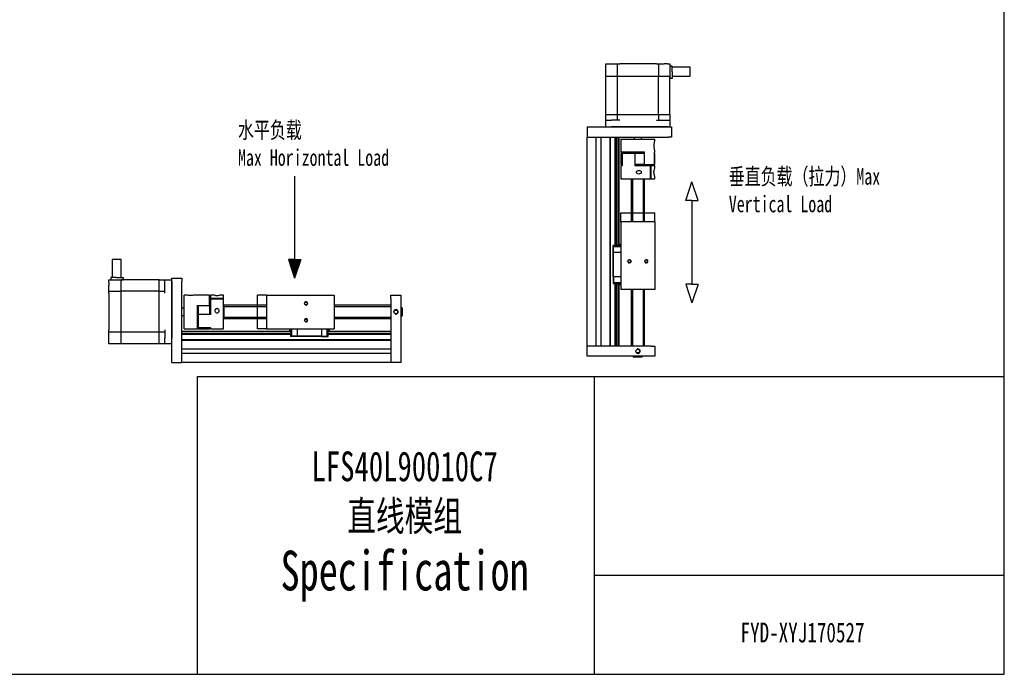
# Model space of a CAD drawing. Header units: millimetres. Extents: x 1373 to 1670, y -165 to 45.
# Tile 4 of 5: x 1521 to 1670, y -165 to -66. Entities that reach past the tile are written whole.
import ezdxf

# ---------------------------------------------------------------- set-up
doc = ezdxf.new("R2010")
doc.units = ezdxf.units.MM
for name, color, linetype in [('$DDT_AUDIT_GENERATED_(109)', 7, 'Continuous'), ('$DDT_AUDIT_GENERATED_(32)', 7, 'Continuous'), ('$DDT_AUDIT_GENERATED_(3B)', 7, 'Continuous'), ('$DDT_AUDIT_GENERATED_(41)', 7, 'Continuous'), ('$DDT_AUDIT_GENERATED_(8C)', 7, 'Continuous'), ('$DDT_AUDIT_GENERATED_(A3)', 7, 'Continuous'), ('$DDT_AUDIT_GENERATED_(DD)', 7, 'Continuous'), ('MGN12C', 7, 'Continuous'), ('MGN12滑块', 7, 'Continuous'), ('SFU1204', 7, 'Continuous'), ('呢绒套', 7, 'Continuous'), ('标注层', 7, 'Continuous'), ('连接块', 7, 'Continuous'), ('铝型材2040', 7, 'Continuous')]:
    doc.layers.add(name, color=color, linetype=linetype)
doc.styles.get("Standard").update_dxf_attribs({"font": 'isocp.shx', "width": 0.707, "bigfont": 'hztxt.shx'})

msp = doc.modelspace()

# ---------------------------------------------------------------- hatches: boundary and pattern name
at = {"layer": '标注层'}
h = msp.add_hatch(dxfattribs=at)
h.set_pattern_fill('JIS_RC_10', color=256)
h.set_pattern_definition([(45, (-14.274, -7.416), (-7.07107, 7.07107), []), (45, (-13.549, -7.416), (-7.07107, 7.07107), []), (45, (-12.824, -7.416), (-7.07107, 7.07107), [])])
h.paths.add_polyline_path([(1623.588, -106.111), (1622.661, -106.111), (1621.735, -106.111), (1622.661, -108.935)])
h.paths.add_polyline_path([(1621.735, -93.484), (1622.661, -93.484), (1623.588, -93.484), (1622.661, -90.659)])
h = msp.add_hatch(dxfattribs=at)
h.set_pattern_fill('JIS_RC_10', color=256, scale=0.01)
h.set_pattern_definition([(45, (-14.27434, -11.09757), (-0.070710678, 0.070710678), []), (45, (-14.26709, -11.09757), (-0.070710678, 0.070710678), []), (45, (-14.25984, -11.09757), (-0.070710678, 0.070710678), [])])
h.paths.add_polyline_path([(1563.513, -102.418), (1562.586, -102.418), (1561.66, -102.418), (1562.586, -105.243)])

# ---------------------------------------------------------------- linework, layer by layer
at = {"layer": '$DDT_AUDIT_GENERATED_(109)', "color": 7, "linetype": 'Continuous', "lineweight": 30}
for p, q in [((1612.13, -86.359), (1612.126, -86.359)), ((1612.126, -86.359), (1612.126, -88.23)), ((1614.003, -86.359), (1612.13, -86.359)), ((1614.003, -86.359), (1614.063, -86.359)), ((1614.063, -88.23), (1614.063, -86.359)), ((1612.13, -88.23), (1611.92, -88.23)), ((1611.92, -88.23), (1611.92, -90.186)), ((1616.412, -88.23), (1614.003, -88.23)), ((1616.412, -90.186), (1616.412, -88.23)), ((1616.518, -88.23), (1616.412, -88.23)), ((1616.518, -90.186), (1616.518, -88.23)), ((1617.023, -88.23), (1616.518, -88.23)), ((1616.817, -88.23), (1616.817, -88.06)), ((1617.023, -88.598), (1617.023, -88.23)), ((1611.92, -90.186), (1616.412, -90.186)), ((1616.412, -90.186), (1616.518, -90.186)), ((1616.518, -90.186), (1617.023, -90.186)), ((1617.023, -90.186), (1617.023, -89.821)), ((1549.861, -107.979), (1549.691, -107.979)), ((1549.861, -107.773), (1549.861, -108.278)), ((1550.229, -107.773), (1549.861, -107.773)), ((1551.817, -108.278), (1549.861, -108.278)), ((1549.861, -108.278), (1549.861, -108.384)), ((1551.817, -108.384), (1549.861, -108.384)), ((1549.861, -108.384), (1549.861, -110.793)), ((1551.817, -107.773), (1551.452, -107.773)), ((1551.817, -108.278), (1551.817, -107.773)), ((1551.817, -108.384), (1551.817, -108.278)), ((1551.817, -112.876), (1551.817, -108.384)), ((1547.99, -110.793), (1547.99, -110.732)), ((1549.861, -110.732), (1547.99, -110.732)), ((1547.99, -110.793), (1547.99, -112.665)), ((1547.99, -112.665), (1547.99, -112.67)), ((1547.99, -112.67), (1549.861, -112.67)), ((1549.861, -112.665), (1549.861, -112.876)), ((1549.861, -112.876), (1551.817, -112.876))]:
    msp.add_line(p, q, dxfattribs=at)
for points, knots in [([(1614.615, -89.484), (1614.701, -89.484), (1614.786, -89.463), (1614.896, -89.401), (1614.93, -89.375), (1614.985, -89.31), (1615.005, -89.269), (1615.014, -89.185), (1615.002, -89.141), (1614.957, -89.069), (1614.926, -89.039), (1614.821, -88.967), (1614.737, -88.94), (1614.568, -88.928), (1614.48, -88.942), (1614.332, -89.028), (1614.274, -89.103), (1614.259, -89.274), (1614.305, -89.359), (1614.443, -89.462), (1614.529, -89.484), (1614.615, -89.484)], [0, 0, 0, 0, 0.125, 0.125, 0.1875, 0.1875, 0.25, 0.25, 0.3125, 0.3125, 0.375, 0.375, 0.5, 0.5, 0.625, 0.625, 0.75, 0.75, 0.875, 0.875, 1, 1, 1, 1]), ([(1617.023, -89.822), (1617.023, -89.8), (1617.02, -89.774), (1617.005, -89.699), (1616.991, -89.647), (1616.955, -89.52), (1616.932, -89.447), (1616.908, -89.301), (1616.903, -89.245), (1616.906, -89.135), (1616.913, -89.081), (1616.939, -88.944), (1616.962, -88.874), (1617.006, -88.717), (1617.023, -88.644), (1617.023, -88.594)], [0.08169118, 0.08169118, 0.08169118, 0.08169118, 0.125, 0.125, 0.1875, 0.1875, 0.25, 0.25, 0.28125, 0.28125, 0.3125, 0.3125, 0.375, 0.375, 0.47407152, 0.47407152, 0.47407152, 0.47407152]), ([(1551.453, -107.773), (1551.431, -107.773), (1551.404, -107.776), (1551.33, -107.79), (1551.278, -107.804), (1551.151, -107.841), (1551.078, -107.863), (1550.932, -107.887), (1550.876, -107.892), (1550.766, -107.89), (1550.712, -107.883), (1550.575, -107.856), (1550.505, -107.834), (1550.348, -107.79), (1550.275, -107.773), (1550.225, -107.773)], [0.08169118, 0.08169118, 0.08169118, 0.08169118, 0.125, 0.125, 0.1875, 0.1875, 0.25, 0.25, 0.28125, 0.28125, 0.3125, 0.3125, 0.375, 0.375, 0.47407152, 0.47407152, 0.47407152, 0.47407152]), ([(1551.115, -110.18), (1551.115, -110.094), (1551.094, -110.01), (1551.032, -109.9), (1551.006, -109.865), (1550.941, -109.811), (1550.9, -109.79), (1550.816, -109.781), (1550.772, -109.794), (1550.699, -109.838), (1550.67, -109.87), (1550.598, -109.974), (1550.571, -110.058), (1550.558, -110.227), (1550.573, -110.315), (1550.659, -110.464), (1550.733, -110.521), (1550.905, -110.536), (1550.99, -110.491), (1551.093, -110.353), (1551.115, -110.266), (1551.115, -110.18)], [0, 0, 0, 0, 0.125, 0.125, 0.1875, 0.1875, 0.25, 0.25, 0.3125, 0.3125, 0.375, 0.375, 0.5, 0.5, 0.625, 0.625, 0.75, 0.75, 0.875, 0.875, 1, 1, 1, 1])]:
    msp.add_open_spline(points, degree=3, knots=knots, dxfattribs=at)
at = {"layer": '$DDT_AUDIT_GENERATED_(32)', "color": 7, "linetype": 'Continuous', "lineweight": 30}
for p, q in [((1577.118, -108.283), (1577.118, -107.773)), ((1577.118, -107.773), (1578.649, -107.773)), ((1577.118, -108.283), (1577.118, -117.979)), ((1578.649, -107.773), (1578.649, -108.283)), ((1578.649, -108.283), (1578.649, -117.979)), ((1606.817, -117.018), (1606.817, -115.487)), ((1616.513, -115.487), (1606.817, -115.487)), ((1616.513, -115.487), (1617.023, -115.487)), ((1617.023, -115.487), (1617.023, -117.018)), ((1616.513, -117.018), (1606.817, -117.018)), ((1617.023, -117.018), (1616.513, -117.018)), ((1578.649, -117.979), (1577.118, -117.979))]:
    msp.add_line(p, q, dxfattribs=at)
for centre in [(1577.884, -110.324), (1614.472, -116.253)]:
    msp.add_circle(centre, 0.276, dxfattribs=at)
for centre, start, end in [((1577.884, -110.324), 255, 195), ((1614.472, -116.253), 165, 105)]:
    msp.add_arc(centre, 0.34, start, end, dxfattribs=at)
at = {"layer": '$DDT_AUDIT_GENERATED_(3B)', "color": 7, "linetype": 'Continuous', "lineweight": 30}
for p, q in [((1606.817, -82.362), (1619.064, -82.362)), ((1606.817, -82.362), (1606.817, -83.893)), ((1619.064, -82.362), (1619.575, -82.362)), ((1619.575, -82.362), (1619.575, -83.893)), ((1606.817, -83.893), (1619.064, -83.893)), ((1619.575, -83.893), (1619.064, -83.893)), ((1543.993, -105.221), (1545.523, -105.221)), ((1543.993, -105.731), (1543.993, -105.221)), ((1545.523, -105.221), (1545.523, -105.731)), ((1543.993, -117.979), (1543.993, -105.731)), ((1545.523, -117.979), (1545.523, -105.731)), ((1543.993, -117.979), (1545.523, -117.979))]:
    msp.add_line(p, q, dxfattribs=at)
at = {"layer": '$DDT_AUDIT_GENERATED_(41)'}
msp.add_lwpolyline([(1372.891, -165.108), (1669.891, -165.108), (1669.891, 44.892), (1372.891, 44.892)], close=True, dxfattribs=at)
at = {"layer": '$DDT_AUDIT_GENERATED_(8C)', "color": 7, "linetype": 'Continuous', "lineweight": 30}
for p, q in [((1611.922, -95.355), (1617.025, -95.355)), ((1611.922, -96.715), (1611.922, -95.355)), ((1617.025, -96.715), (1617.025, -95.355)), ((1556.986, -112.874), (1556.986, -107.771)), ((1558.346, -107.771), (1556.986, -107.771)), ((1558.346, -112.874), (1556.986, -112.874))]:
    msp.add_line(p, q, dxfattribs=at)
at = {"layer": '$DDT_AUDIT_GENERATED_(A3)', "color": 7, "linetype": 'Continuous', "lineweight": 30}
for p, q in [((1609.624, -72.836), (1609.964, -72.836)), ((1609.624, -74.707), (1609.624, -72.836)), ((1609.964, -72.836), (1610.559, -72.836)), ((1610.559, -72.836), (1611.41, -72.836)), ((1611.41, -72.836), (1611.75, -72.836)), ((1611.41, -74.707), (1611.41, -72.836)), ((1617.278, -72.836), (1611.75, -72.836)), ((1617.278, -72.836), (1617.618, -72.836)), ((1617.618, -72.836), (1618.469, -72.836)), ((1617.618, -72.836), (1617.618, -74.707)), ((1618.979, -72.836), (1618.469, -72.836)), ((1618.979, -72.836), (1619.319, -72.836)), ((1619.319, -72.836), (1619.319, -74.707)), ((1619.66, -73.176), (1619.319, -73.176)), ((1619.66, -74.027), (1619.66, -73.176)), ((1622.381, -73.346), (1619.66, -73.346)), ((1619.66, -74.027), (1619.66, -75.047)), ((1622.381, -74.707), (1622.381, -73.346)), ((1609.624, -74.707), (1609.964, -74.707)), ((1609.641, -80.491), (1609.641, -74.707)), ((1609.964, -74.707), (1610.559, -74.707)), ((1610.559, -74.707), (1611.41, -74.707)), ((1611.41, -74.707), (1611.75, -74.707)), ((1611.427, -80.491), (1611.427, -74.707)), ((1611.75, -74.707), (1617.278, -74.707)), ((1617.278, -74.707), (1617.618, -74.707)), ((1617.601, -80.491), (1617.601, -74.707)), ((1617.618, -74.707), (1618.469, -74.707)), ((1618.469, -74.707), (1618.979, -74.707)), ((1618.979, -74.707), (1619.319, -74.707)), ((1619.302, -80.491), (1619.302, -74.707)), ((1619.319, -74.707), (1619.319, -75.047)), ((1619.66, -75.047), (1619.319, -75.047)), ((1619.66, -74.707), (1622.381, -74.707)), ((1609.624, -81.341), (1609.624, -80.491)), ((1609.624, -80.491), (1609.964, -80.491)), ((1609.624, -82.362), (1609.624, -81.341)), ((1609.624, -81.341), (1610.474, -81.341)), ((1609.964, -80.491), (1610.559, -80.491)), ((1611.75, -81.341), (1610.474, -81.341)), ((1610.559, -80.491), (1611.41, -80.491)), ((1611.41, -81.341), (1611.41, -80.491)), ((1611.41, -80.491), (1611.75, -80.491)), ((1611.75, -80.491), (1617.278, -80.491)), ((1617.278, -80.491), (1617.618, -80.491)), ((1617.278, -81.341), (1618.469, -81.341)), ((1617.618, -80.491), (1617.618, -81.341)), ((1617.618, -80.491), (1618.469, -80.491)), ((1618.469, -80.491), (1618.979, -80.491)), ((1618.469, -81.341), (1619.319, -81.341)), ((1618.979, -80.491), (1619.319, -80.491)), ((1619.319, -80.491), (1619.319, -81.341)), ((1619.319, -81.341), (1619.319, -82.362)), ((1618.469, -82.362), (1610.474, -82.362)), ((1619.064, -82.362), (1618.469, -82.362)), ((1613.931, -83.893), (1613.931, -84.233)), ((1615.012, -84.233), (1615.012, -83.893)), ((1536.338, -102.414), (1534.977, -102.414)), ((1534.977, -102.414), (1534.977, -105.136)), ((1536.338, -105.136), (1536.338, -102.414)), ((1534.467, -105.816), (1534.467, -105.476)), ((1534.467, -105.476), (1536.338, -105.476)), ((1535.658, -105.136), (1534.807, -105.136)), ((1534.807, -105.136), (1534.807, -105.476)), ((1535.658, -105.136), (1536.678, -105.136)), ((1536.338, -105.816), (1536.338, -105.476)), ((1536.338, -105.476), (1536.678, -105.476)), ((1542.121, -105.493), (1536.338, -105.493)), ((1536.678, -105.136), (1536.678, -105.476)), ((1542.121, -105.476), (1542.972, -105.476)), ((1542.121, -105.816), (1542.121, -105.476)), ((1542.972, -106.327), (1542.972, -105.476)), ((1542.972, -105.476), (1543.993, -105.476)), ((1534.467, -105.816), (1534.467, -106.327)), ((1534.467, -107.177), (1534.467, -106.327)), ((1534.467, -107.517), (1534.467, -107.177)), ((1534.467, -107.177), (1536.338, -107.177)), ((1536.338, -106.327), (1536.338, -105.816)), ((1536.338, -107.177), (1536.338, -106.327)), ((1536.338, -107.517), (1536.338, -107.177)), ((1542.121, -106.327), (1542.121, -105.816)), ((1542.121, -107.177), (1542.121, -106.327)), ((1542.121, -107.177), (1542.972, -107.177)), ((1542.121, -107.517), (1542.121, -107.177)), ((1542.972, -107.517), (1542.972, -106.327)), ((1543.993, -105.731), (1543.993, -106.327)), ((1543.993, -106.327), (1543.993, -114.321)), ((1534.467, -107.517), (1534.467, -113.046)), ((1542.121, -107.194), (1536.338, -107.194)), ((1536.338, -113.046), (1536.338, -107.517)), ((1542.121, -113.046), (1542.121, -107.517)), ((1545.864, -109.784), (1545.523, -109.784)), ((1545.523, -110.864), (1545.864, -110.864)), ((1534.467, -113.386), (1534.467, -113.046)), ((1536.338, -113.386), (1536.338, -113.046)), ((1542.121, -113.386), (1542.121, -113.046)), ((1542.972, -113.046), (1542.972, -114.321)), ((1534.467, -114.236), (1534.467, -113.386)), ((1536.338, -113.386), (1534.467, -113.386)), ((1534.467, -114.832), (1534.467, -114.236)), ((1542.121, -113.369), (1536.338, -113.369)), ((1536.338, -114.236), (1536.338, -113.386)), ((1536.338, -114.832), (1536.338, -114.236)), ((1542.972, -113.386), (1542.121, -113.386)), ((1542.121, -114.236), (1542.121, -113.386)), ((1542.121, -114.832), (1542.121, -114.236)), ((1542.972, -115.172), (1542.972, -114.321)), ((1534.467, -115.172), (1534.467, -114.832)), ((1536.338, -115.172), (1534.467, -115.172)), ((1536.338, -115.172), (1536.338, -114.832)), ((1542.121, -115.155), (1536.338, -115.155)), ((1542.121, -115.172), (1542.121, -114.832)), ((1542.972, -115.172), (1542.121, -115.172)), ((1543.993, -115.172), (1542.972, -115.172))]:
    msp.add_line(p, q, dxfattribs=at)
at = {"layer": '$DDT_AUDIT_GENERATED_(DD)', "color": 7, "linetype": 'Continuous', "lineweight": 30}
for p, q in [((1611.92, -84.233), (1617.023, -84.233)), ((1611.92, -84.233), (1611.92, -86.189)), ((1617.023, -84.541), (1617.023, -84.233)), ((1615.486, -86.189), (1611.92, -86.189)), ((1611.963, -86.189), (1611.963, -86.359)), ((1613.694, -86.359), (1613.694, -86.189)), ((1615.249, -86.189), (1615.249, -86.359)), ((1615.415, -86.189), (1615.415, -88.06)), ((1617.023, -86.189), (1616.98, -86.189)), ((1616.98, -88.06), (1616.98, -86.189)), ((1617.023, -86.189), (1617.023, -85.88)), ((1615.486, -88.06), (1615.415, -88.06)), ((1615.486, -88.06), (1616.98, -88.06)), ((1616.98, -88.06), (1616.98, -88.06)), ((1545.864, -112.876), (1545.864, -107.773)), ((1546.172, -107.773), (1545.864, -107.773)), ((1547.82, -107.773), (1547.511, -107.773)), ((1547.82, -107.773), (1547.82, -107.816)), ((1549.691, -107.815), (1547.82, -107.815)), ((1549.691, -107.816), (1549.691, -107.815)), ((1549.691, -109.31), (1549.691, -107.816)), ((1547.82, -109.31), (1547.82, -112.876)), ((1547.82, -109.381), (1549.691, -109.381)), ((1547.82, -109.547), (1547.99, -109.547)), ((1549.691, -109.31), (1549.691, -109.381)), ((1547.99, -111.102), (1547.82, -111.102)), ((1545.864, -112.876), (1547.82, -112.876)), ((1547.82, -112.833), (1547.99, -112.833))]:
    msp.add_line(p, q, dxfattribs=at)
for points in [[(1617.023, -85.883), (1617.023, -85.873), (1617.02, -85.856), (1617.005, -85.79), (1616.99, -85.729), (1616.961, -85.568), (1616.947, -85.468), (1616.934, -85.253), (1616.935, -85.137), (1616.951, -84.925), (1616.965, -84.828), (1616.995, -84.674), (1617.009, -84.617), (1617.021, -84.561), (1617.023, -84.547), (1617.023, -84.539)], [(1547.514, -107.773), (1547.504, -107.773), (1547.487, -107.776), (1547.42, -107.79), (1547.359, -107.805), (1547.199, -107.834), (1547.099, -107.848), (1546.884, -107.862), (1546.768, -107.861), (1546.556, -107.845), (1546.459, -107.83), (1546.304, -107.801), (1546.248, -107.787), (1546.192, -107.775), (1546.178, -107.773), (1546.17, -107.773)]]:
    msp.add_open_spline(points, degree=3, knots=[0.5831422, 0.5831422, 0.5831422, 0.5831422, 0.625, 0.625, 0.6875, 0.6875, 0.75, 0.75, 0.8125, 0.8125, 0.875, 0.875, 0.9375, 0.9375, 0.97305656, 0.97305656, 0.97305656, 0.97305656], dxfattribs=at)
for p, q in [((1547.905, -165.108), (1547.905, -120.108)), ((1547.905, -120.108), (1607.905, -120.108)), ((1607.905, -165.108), (1607.905, -120.108)), ((1607.905, -120.108), (1669.891, -120.108)), ((1607.905, -150.108), (1669.891, -150.108))]:
    msp.add_line(p, q)
at = {"layer": 'MGN12C', "color": 7, "linetype": 'Continuous', "lineweight": 30}
for p, q in [((1610.304, -83.893), (1610.304, -115.487)), ((1611.066, -100.313), (1611.066, -83.893)), ((1611.228, -100.313), (1611.228, -83.893)), ((1611.495, -100.313), (1611.495, -83.893)), ((1611.58, -83.893), (1611.58, -100.313)), ((1611.066, -115.487), (1611.066, -106.045)), ((1611.228, -115.487), (1611.228, -106.045)), ((1611.495, -115.487), (1611.495, -106.045)), ((1611.58, -106.045), (1611.58, -115.487)), ((1545.523, -113.216), (1561.944, -113.216)), ((1561.944, -113.301), (1545.523, -113.301)), ((1561.944, -113.568), (1545.523, -113.568)), ((1561.944, -113.729), (1545.523, -113.729)), ((1545.523, -114.492), (1577.118, -114.492)), ((1567.676, -113.216), (1577.118, -113.216)), ((1577.118, -113.301), (1567.676, -113.301)), ((1577.118, -113.568), (1567.676, -113.568)), ((1577.118, -113.729), (1567.676, -113.729))]:
    msp.add_line(p, q, dxfattribs=at)
at = {"layer": 'MGN12滑块', "color": 7, "linetype": 'Continuous', "lineweight": 30}
for p, q in [((1610.78, -100.313), (1610.729, -100.313)), ((1610.729, -100.483), (1610.729, -100.313)), ((1610.78, -100.483), (1610.729, -100.483)), ((1610.73, -101.334), (1610.73, -100.483)), ((1611.922, -100.313), (1610.78, -100.313)), ((1610.78, -100.483), (1610.78, -100.313)), ((1611.922, -100.483), (1610.78, -100.483)), ((1610.781, -101.334), (1610.781, -100.483)), ((1611.647, -100.211), (1611.638, -100.313)), ((1611.713, -100.19), (1611.647, -100.211)), ((1611.647, -100.211), (1611.922, -100.211)), ((1611.714, -100.19), (1611.712, -100.191)), ((1611.715, -100.19), (1611.713, -100.191)), ((1611.714, -100.191), (1611.714, -100.19)), ((1611.716, -100.19), (1611.714, -100.191)), ((1611.715, -100.191), (1611.715, -100.19)), ((1611.716, -100.19), (1611.716, -100.19)), ((1611.716, -100.191), (1611.716, -100.19)), ((1611.879, -100.191), (1611.879, -100.144)), ((1610.729, -105.025), (1610.729, -101.334)), ((1610.78, -101.334), (1610.729, -101.334)), ((1611.922, -101.334), (1610.78, -101.334)), ((1610.78, -105.025), (1610.78, -101.334)), ((1610.78, -105.025), (1610.729, -105.025)), ((1610.73, -105.025), (1610.73, -105.875)), ((1611.922, -105.025), (1610.78, -105.025)), ((1610.781, -105.025), (1610.781, -105.875)), ((1610.729, -105.875), (1610.78, -105.875)), ((1610.729, -105.875), (1610.729, -106.045)), ((1610.729, -106.045), (1610.78, -106.045)), ((1610.78, -105.875), (1611.922, -105.875)), ((1610.78, -105.875), (1610.78, -106.045)), ((1610.78, -106.045), (1611.922, -106.045)), ((1611.638, -106.045), (1611.647, -106.148)), ((1611.92, -106.148), (1611.647, -106.148)), ((1611.647, -106.148), (1611.713, -106.168)), ((1611.716, -106.169), (1611.716, -106.168)), ((1611.716, -106.168), (1611.716, -106.168)), ((1611.716, -106.168), (1611.718, -106.168)), ((1611.718, -106.168), (1611.72, -106.168)), ((1611.721, -106.168), (1611.723, -106.168)), ((1611.879, -106.213), (1611.879, -106.168)), ((1561.822, -112.916), (1561.775, -112.916)), ((1561.821, -113.08), (1561.821, -113.08)), ((1561.821, -113.08), (1561.822, -113.082)), ((1561.822, -113.08), (1561.821, -113.08)), ((1561.821, -113.081), (1561.822, -113.083)), ((1561.822, -113.081), (1561.821, -113.081)), ((1561.821, -113.082), (1561.822, -113.084)), ((1561.821, -113.082), (1561.821, -113.082)), ((1561.821, -113.082), (1561.842, -113.148)), ((1561.842, -113.148), (1561.842, -112.874)), ((1561.842, -113.148), (1561.944, -113.157)), ((1561.944, -112.874), (1561.944, -114.015)), ((1562.114, -112.874), (1562.114, -114.015)), ((1562.965, -112.874), (1562.965, -114.015)), ((1566.656, -112.874), (1566.656, -114.015)), ((1567.506, -114.015), (1567.506, -112.874)), ((1567.676, -114.015), (1567.676, -112.874)), ((1567.676, -113.157), (1567.778, -113.148)), ((1567.778, -112.876), (1567.778, -113.148)), ((1567.778, -113.148), (1567.799, -113.082)), ((1567.844, -112.916), (1567.799, -112.916)), ((1567.799, -113.074), (1567.799, -113.072)), ((1567.799, -113.077), (1567.799, -113.075)), ((1567.799, -113.08), (1567.799, -113.078)), ((1567.8, -113.08), (1567.799, -113.08)), ((1567.799, -113.08), (1567.799, -113.08)), ((1561.944, -114.015), (1561.944, -114.066)), ((1562.114, -114.015), (1561.944, -114.015)), ((1562.114, -114.066), (1561.944, -114.066)), ((1562.965, -114.014), (1562.114, -114.014)), ((1562.114, -114.015), (1562.114, -114.066)), ((1562.965, -114.065), (1562.114, -114.065)), ((1566.656, -114.015), (1562.965, -114.015)), ((1562.965, -114.015), (1562.965, -114.066)), ((1566.656, -114.066), (1562.965, -114.066)), ((1566.656, -114.014), (1567.506, -114.014)), ((1566.656, -114.015), (1566.656, -114.066)), ((1566.656, -114.065), (1567.506, -114.065)), ((1567.506, -114.066), (1567.506, -114.015)), ((1567.506, -114.015), (1567.676, -114.015)), ((1567.506, -114.066), (1567.676, -114.066)), ((1567.676, -114.066), (1567.676, -114.015))]:
    msp.add_line(p, q, dxfattribs=at)
for centre, radius, start, end in [((1611.718, -100.2), 0.0107, 114.24914, 120.96404), ((1611.716, -106.159), 0.0106, 293.13798, 299.92822), ((1611.718, -106.149), 0.0197, 285.89356, 291.00621), ((1612.676, -103.224), 3.094, 252.09128, 255.07172), ((1561.831, -113.077), 0.0107, 204.24914, 210.96404), ((1564.855, -112.12), 3.094, 342.09128, 345.07172), ((1567.78, -113.078), 0.0197, 15.89356, 21.00621), ((1567.789, -113.08), 0.0106, 23.13798, 29.92822)]:
    msp.add_arc(centre, radius, start, end, dxfattribs=at)
for points, weights in [([(1611.712, -100.191), (1611.714, -100.19), (1611.716, -100.19)], [1.15677998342, 1.16368936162, 1.16643094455]), ([(1611.714, -100.191), (1611.714, -100.191), (1611.715, -100.19)], [1.15677998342, 1.15972814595, 1.16191750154]), ([(1611.879, -100.144), (1611.844, -100.152), (1611.716, -100.191)], [3.1821309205, 2.53681013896, 1.25960305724]), ([(1611.922, -100.19), (1611.901, -100.19), (1611.879, -100.191)], [1.16821406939, 1.16871648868, 1.15677998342]), ([(1611.713, -106.168), (1611.715, -106.169), (1611.716, -106.169)], [1.16099766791, 1.16462177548, 1.16643094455]), ([(1611.879, -106.215), (1611.844, -106.207), (1611.716, -106.168)], [3.1821309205, 2.53681013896, 1.25960305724]), ([(1611.718, -106.168), (1611.718, -106.168), (1611.718, -106.168)], [1.16191750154, 1.15972814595, 1.15677998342]), ([(1611.879, -106.168), (1611.901, -106.169), (1611.922, -106.169)], [1.15677998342, 1.16871642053, 1.16821407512]), ([(1561.775, -112.916), (1561.783, -112.952), (1561.822, -113.08)], [3.1821309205, 2.53681013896, 1.25960305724]), ([(1561.821, -112.874), (1561.821, -112.895), (1561.822, -112.916)], [1.16821406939, 1.16871648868, 1.15677998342]), ([(1561.822, -113.084), (1561.821, -113.082), (1561.821, -113.08)], [1.15677998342, 1.16368936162, 1.16643094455]), ([(1561.822, -113.082), (1561.822, -113.081), (1561.821, -113.081)], [1.15677998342, 1.15972814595, 1.16191750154]), ([(1567.799, -112.916), (1567.8, -112.895), (1567.8, -112.874)], [1.15677998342, 1.16871642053, 1.16821407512]), ([(1567.846, -112.916), (1567.838, -112.952), (1567.799, -113.08)], [3.1821309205, 2.53681013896, 1.25960305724]), ([(1567.799, -113.078), (1567.799, -113.078), (1567.799, -113.077)], [1.16191750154, 1.15972814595, 1.15677998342]), ([(1567.799, -113.082), (1567.799, -113.081), (1567.8, -113.08)], [1.16099766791, 1.16462177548, 1.16643094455])]:
    msp.add_rational_spline(points, weights, degree=2, dxfattribs=at)
at = {"layer": 'SFU1204', "color": 7, "linetype": 'Continuous', "lineweight": 30}
for p, q in [((1615.152, -88.23), (1615.152, -88.06)), ((1613.536, -90.186), (1613.451, -90.271)), ((1615.492, -90.271), (1613.451, -90.271)), ((1613.451, -90.271), (1613.451, -96.715)), ((1613.664, -90.271), (1613.664, -96.715)), ((1615.279, -90.271), (1615.279, -96.715)), ((1615.492, -90.271), (1615.407, -90.186)), ((1615.492, -96.715), (1615.492, -90.271)), ((1613.451, -102.64), (1613.451, -102.698)), ((1613.451, -106.921), (1613.451, -115.487)), ((1613.664, -106.921), (1613.664, -115.487)), ((1615.279, -106.921), (1615.279, -115.487)), ((1615.492, -115.487), (1615.492, -106.921)), ((1549.861, -109.644), (1549.691, -109.644)), ((1551.902, -109.304), (1551.817, -109.389)), ((1551.902, -109.304), (1551.902, -111.345)), ((1558.346, -109.304), (1551.902, -109.304)), ((1551.902, -109.516), (1558.346, -109.516)), ((1577.118, -109.304), (1568.552, -109.304)), ((1568.552, -109.516), (1577.118, -109.516)), ((1578.734, -109.644), (1578.649, -109.644)), ((1578.734, -109.644), (1578.734, -111.005)), ((1578.819, -109.729), (1578.734, -109.644)), ((1578.819, -109.729), (1578.819, -110.919)), ((1551.817, -111.26), (1551.902, -111.345)), ((1551.902, -111.132), (1558.346, -111.132)), ((1551.902, -111.345), (1558.346, -111.345)), ((1564.271, -111.345), (1564.329, -111.345)), ((1568.552, -111.132), (1577.118, -111.132)), ((1568.552, -111.345), (1577.118, -111.345)), ((1578.649, -111.005), (1578.734, -111.005)), ((1578.734, -111.005), (1578.819, -110.919)), ((1613.791, -117.018), (1613.791, -117.103)), ((1615.152, -117.103), (1613.791, -117.103)), ((1613.791, -117.103), (1613.876, -117.188)), ((1615.067, -117.188), (1613.876, -117.188)), ((1615.067, -117.188), (1615.152, -117.103)), ((1615.152, -117.103), (1615.152, -117.018))]:
    msp.add_line(p, q, dxfattribs=at)
at = {"layer": '呢绒套', "color": 7, "linetype": 'Continuous', "lineweight": 30}
for p, q in [((1614.007, -86.189), (1614.007, -86.359)), ((1614.426, -86.189), (1614.426, -86.359)), ((1614.936, -86.359), (1614.936, -86.189)), ((1612.089, -86.359), (1611.92, -86.359)), ((1611.92, -86.359), (1611.92, -88.06)), ((1612.089, -86.359), (1612.116, -86.359)), ((1612.126, -86.359), (1612.116, -86.359)), ((1614.084, -86.359), (1614.063, -86.359)), ((1614.084, -86.359), (1614.111, -86.359)), ((1615.385, -86.359), (1614.111, -86.359)), ((1615.385, -86.359), (1615.406, -86.359)), ((1615.406, -86.359), (1615.415, -86.359)), ((1616.98, -86.359), (1616.997, -86.359)), ((1616.997, -86.359), (1617.023, -86.359)), ((1617.023, -88.06), (1617.023, -86.359)), ((1612.089, -88.06), (1611.92, -88.06)), ((1612.116, -88.06), (1612.089, -88.06)), ((1612.116, -88.06), (1612.126, -88.06)), ((1614.063, -88.06), (1614.084, -88.06)), ((1614.111, -88.06), (1614.084, -88.06)), ((1615.385, -88.06), (1614.111, -88.06)), ((1615.406, -88.06), (1615.385, -88.06)), ((1615.415, -88.06), (1615.406, -88.06)), ((1616.076, -88.06), (1616.076, -88.23)), ((1616.586, -88.23), (1616.586, -88.06)), ((1616.997, -88.06), (1616.98, -88.06)), ((1616.997, -88.06), (1617.023, -88.06)), ((1547.99, -107.798), (1547.99, -107.773)), ((1549.691, -107.773), (1547.99, -107.773)), ((1547.99, -107.815), (1547.99, -107.798)), ((1549.691, -107.798), (1549.691, -107.773)), ((1549.691, -107.798), (1549.691, -107.815)), ((1549.861, -108.21), (1549.691, -108.21)), ((1547.99, -109.86), (1547.82, -109.86)), ((1547.99, -109.389), (1547.99, -109.381)), ((1547.99, -109.411), (1547.99, -109.389)), ((1547.99, -109.411), (1547.99, -110.685)), ((1549.691, -108.72), (1549.861, -108.72)), ((1549.691, -109.381), (1549.691, -109.389)), ((1549.691, -109.389), (1549.691, -109.411)), ((1549.691, -109.411), (1549.691, -110.685)), ((1547.82, -110.37), (1547.99, -110.37)), ((1547.82, -110.788), (1547.99, -110.788)), ((1547.99, -110.712), (1547.99, -110.685)), ((1547.99, -110.712), (1547.99, -110.732)), ((1549.691, -110.685), (1549.691, -110.712)), ((1549.691, -110.732), (1549.691, -110.712)), ((1547.99, -112.67), (1547.99, -112.68)), ((1547.99, -112.707), (1547.99, -112.68)), ((1547.99, -112.707), (1547.99, -112.876)), ((1547.99, -112.876), (1549.691, -112.876)), ((1549.691, -112.68), (1549.691, -112.67)), ((1549.691, -112.68), (1549.691, -112.707)), ((1549.691, -112.707), (1549.691, -112.876))]:
    msp.add_line(p, q, dxfattribs=at)
at = {"layer": '标注层'}
for p, q in [((1562.586, -89.791), (1562.586, -102.418)), ((1621.735, -93.484), (1622.661, -90.659)), ((1623.588, -93.484), (1622.661, -90.659)), ((1622.661, -93.484), (1621.735, -93.484)), ((1622.661, -93.484), (1622.661, -106.111)), ((1622.661, -93.484), (1623.588, -93.484)), ((1562.586, -102.418), (1561.66, -102.418)), ((1561.66, -102.418), (1562.586, -105.243)), ((1562.586, -102.418), (1563.513, -102.418)), ((1563.513, -102.418), (1562.586, -105.243)), ((1622.661, -106.111), (1621.735, -106.111)), ((1621.735, -106.111), (1622.661, -108.935)), ((1622.661, -106.111), (1623.588, -106.111)), ((1623.588, -106.111), (1622.661, -108.935))]:
    msp.add_line(p, q, dxfattribs=at)
at = {"layer": '连接块', "color": 7, "linetype": 'Continuous', "lineweight": 30}
for p, q in [((1611.922, -96.715), (1611.922, -106.921)), ((1617.025, -96.715), (1611.922, -96.715)), ((1617.025, -96.715), (1617.025, -106.921)), ((1617.025, -106.921), (1611.922, -106.921)), ((1558.346, -107.771), (1568.552, -107.771)), ((1558.346, -107.771), (1558.346, -112.874)), ((1568.552, -107.771), (1568.552, -112.874)), ((1558.346, -112.874), (1568.552, -112.874))]:
    msp.add_line(p, q, dxfattribs=at)
for centre in [(1613.197, -102.669), (1615.749, -102.669), (1564.3, -109.047), (1564.3, -111.598)]:
    msp.add_circle(centre, 0.209, dxfattribs=at)
for centre, start, end in [((1613.197, -102.669), 165, 105), ((1615.749, -102.669), 165, 105), ((1564.3, -109.047), 255, 195), ((1564.3, -111.598), 255, 195)]:
    msp.add_arc(centre, 0.255, start, end, dxfattribs=at)
at = {"layer": '铝型材2040', "color": 7, "linetype": 'Continuous', "lineweight": 30}
for p, q in [((1606.817, -117.018), (1606.817, -83.893)), ((1608.161, -115.487), (1608.161, -83.893)), ((1608.875, -83.893), (1608.875, -115.487)), ((1610.219, -83.893), (1610.219, -115.487)), ((1545.523, -114.577), (1577.118, -114.577)), ((1545.523, -115.92), (1577.118, -115.92)), ((1577.118, -116.635), (1545.523, -116.635)), ((1578.649, -117.979), (1545.523, -117.979))]:
    msp.add_line(p, q, dxfattribs=at)

# ---------------------------------------------------------------- texts
at = {"attachment_point": 5}
for s, width, insert, char_height in [('{\\fSimHei|b0|i0|c134|p49;\\H1.125x;LFS40L90010C7\\P直线模组\\P\\H1.3333x;Specification}', 69.01596, (1579.215, -142.782), 4), ('{\\fSimHei|b0|i0|c134|p49;FYD-XYJ170527}', 57.05026, (1639.38, -158.805), 3)]:
    msp.add_mtext_dynamic_manual_height_columns(s, width=width, gutter_width=12.5, heights=[0], dxfattribs=dict(at, insert=insert, char_height=char_height))
at = {"layer": '标注层', "char_height": 2.5, "attachment_point": 1}
for s, width, insert in [('{\\fSimSun|b0|i0|c134|p2;水平负载\\P\\fSimHei|b0|i0|c134|p49;Max Horizontal Load}', 35.58866, (1554.023, -81.576)), ('{\\fSimSun|b0|i0|c134|p2;垂直负载（拉力）\\fSimHei|b0|i0|c134|p49;Max Vertical Load}', 31.53194, (1628.232, -88.593))]:
    msp.add_mtext_dynamic_manual_height_columns(s, width=width, gutter_width=12.5, heights=[0], dxfattribs=dict(at, insert=insert))

doc.saveas('drawing.dxf')
